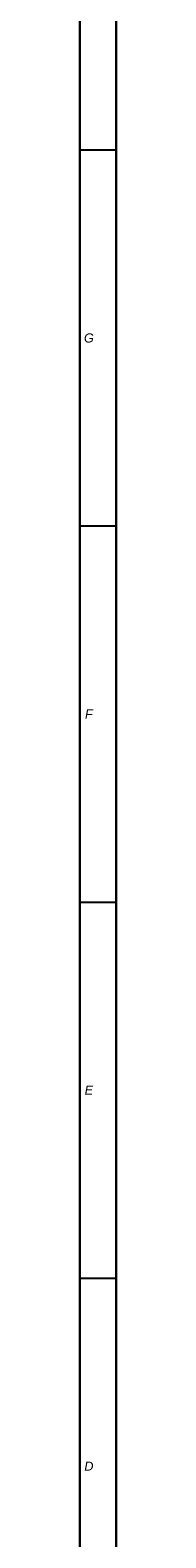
# Model space of a CAD drawing. Header units: millimetres. Extents: x 0 to 1189, y 0 to 841.
# Tile 67 of 68: x 1181 to 1189, y 281 to 612. Entities that reach past the tile are written whole.
import ezdxf

# ---------------------------------------------------------------- set-up
doc = ezdxf.new("R2010")
doc.units = ezdxf.units.MM
doc.header["$LTSCALE"] = 65.395
doc.layers.get('0').update_dxf_attribs({"linetype": 'CONTINUOUS'})
doc.layers.add('7_ALL_NOTE', color=7, linetype='CONTINUOUS')
doc.styles.add('TEXTSTYLE_3', font='ariali.ttf')

msp = doc.modelspace()

# ---------------------------------------------------------------- linework, layer by layer
at = {"color": 7, "linetype": 'Continuous'}
for p, q in [((1189, 0), (1189, 841)), ((1181, 8), (1181, 833))]:
    msp.add_line(p, q, dxfattribs=at)
at = {"color": 2, "linetype": 'Continuous'}
for p, q in [((1181, 833), (1181, 8)), ((1189, 833), (1189, 8)), ((1181, 585.5), (1189, 585.5)), ((1181, 503), (1189, 503)), ((1181, 420.5), (1189, 420.5)), ((1181, 338), (1189, 338))]:
    msp.add_line(p, q, dxfattribs=at)

# ---------------------------------------------------------------- texts
at = {"layer": '7_ALL_NOTE', "color": 1, "linetype": 'Continuous', "char_height": 2, "attachment_point": 2, "line_spacing_factor": 0.9, "style": 'TEXTSTYLE_3'}
for s, insert, width in [('G', (1183, 545.25), 2.171), ('F', (1183, 462.75), 1.83643), ('E', (1183, 380.25), 1.98513), ('D', (1183, 297.75), 2.01487)]:
    msp.add_mtext(s, dxfattribs=dict(at, insert=insert, width=width))

doc.saveas('drawing.dxf')
